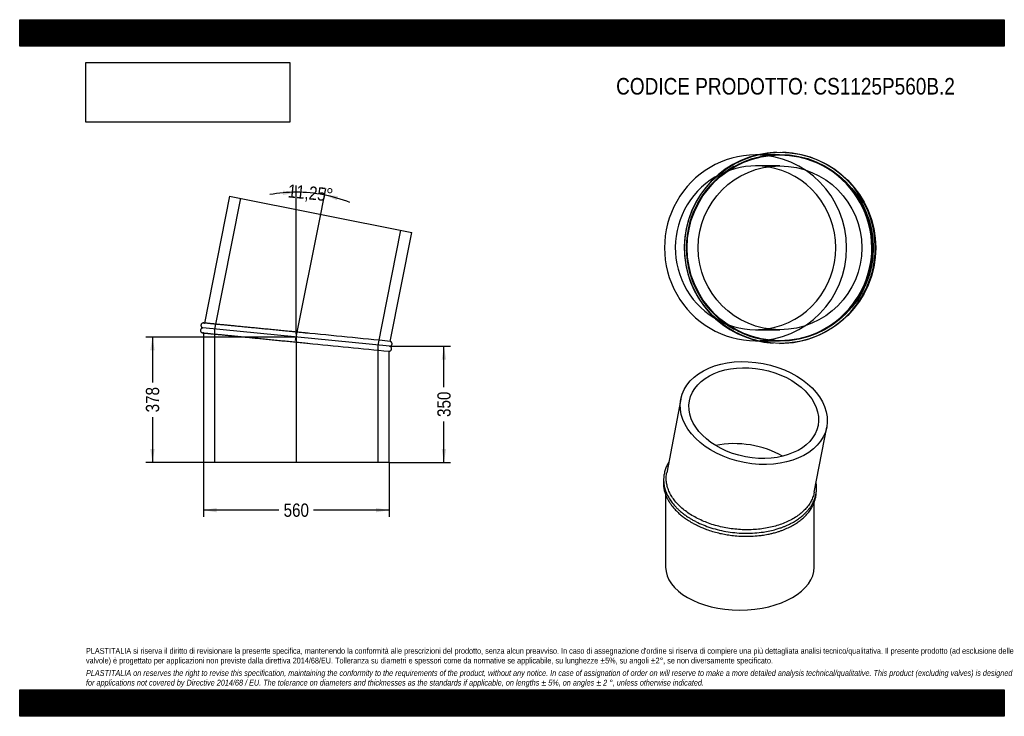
# Model space of a CAD drawing. Header units: millimetres. Extents: x 0 to 2970, y 0 to 2100.
import ezdxf
from ezdxf.enums import TextEntityAlignment as Align
from ezdxf.lldxf.tags import DXFTag

# ---------------------------------------------------------------- set-up
doc = ezdxf.new("R2010")
doc.units = ezdxf.units.MM
doc.header["$LTSCALE"] = 10
doc.layers.add('Default', color=7, linetype='Continuous')
doc.layers.add('TUBO_X_GOMITO_11', color=7, linetype='Continuous')
doc.styles.add('SEACAD_Arial_Narrow', font='ARIALN.TTF')
tags = doc.linetypes.add('CENTER2', pattern=[28.575, 19.05, -3.175, 3.175, -3.175]).pattern_tags.tags
tags[10:11] = [DXFTag(74, 4), DXFTag(75, 0), DXFTag(340, '0'), DXFTag(46, 0.0), DXFTag(50, 0.0), DXFTag(44, 0.0), DXFTag(45, 0.0)]
tags[8:9] = [DXFTag(74, 4), DXFTag(75, 0), DXFTag(340, '0'), DXFTag(46, 0.0), DXFTag(50, 0.0), DXFTag(44, 0.0), DXFTag(45, 0.0)]
tags[6:7] = [DXFTag(74, 4), DXFTag(75, 0), DXFTag(340, '0'), DXFTag(46, 0.0), DXFTag(50, 0.0), DXFTag(44, 0.0), DXFTag(45, 0.0)]
tags[4:5] = [DXFTag(74, 4), DXFTag(75, 0), DXFTag(340, '0'), DXFTag(46, 0.0), DXFTag(50, 0.0), DXFTag(44, 0.0), DXFTag(45, 0.0)]
tags = doc.linetypes.add('HIDDEN2', pattern=[4.7625, 3.175, -1.5875]).pattern_tags.tags
tags[6:7] = [DXFTag(74, 4), DXFTag(75, 0), DXFTag(340, '0'), DXFTag(46, 0.0), DXFTag(50, 0.0), DXFTag(44, 0.0), DXFTag(45, 0.0)]
tags[4:5] = [DXFTag(74, 4), DXFTag(75, 0), DXFTag(340, '0'), DXFTag(46, 0.0), DXFTag(50, 0.0), DXFTag(44, 0.0), DXFTag(45, 0.0)]
doc.dimstyles.new('Plastitalia', dxfattribs={"dimtxt": 40, "dimasz": 40, "dimexe": 20, "dimexo": 0, "dimgap": 10, "dimtad": 0, "dimdec": 0, "dimtxsty": 'SEACAD_Arial_Narrow', "dimblk1": '_SE_FILLED', "dimblk2": '_SE_FILLED', "dimsah": 1, "dimcen": 20, "dimadec": 0, "dimazin": 0, "dimtfac": 0.8, "dimtdec": 1, "dimtmove": 0, "dimatfit": 3, "dimfxl": 1, "dimtolj": 1, "dimarcsym": 0})
picture_1 = doc.add_image_def('image1.jpg', size_in_pixel=(4302, 1260))

# ---------------------------------------------------------------- blocks, each defined once
blk = doc.blocks.new('SEANNOT_GROUP')
at = {"layer": 'Default', "color": 7, "linetype": 'CENTER2'}
blk.add_line((834.3, 1153.4), (834.3, 765.6), dxfattribs=at)
blk = doc.blocks.new('SEANNOT_GROUP1')
at = {"layer": 'Default', "color": 7, "linetype": 'CENTER2'}
blk.add_line((832.2, 1133.1), (907.9, 1513.4), dxfattribs=at)
blk = doc.blocks.new('SE')
at = {"layer": 'TUBO_X_GOMITO_11', "color": 7, "linetype": 'Continuous'}
for p, q in [((633.3, 1568.1), (557.2, 1185.5)), ((633.3, 1568.1), (1182.5, 1458.9)), ((1117.2, 1130.3), (1182.5, 1458.9)), ((1115.7, 1115.5), (552.8, 1170.9)), ((1115.7, 1115.5), (552.8, 1170.9)), ((554.3, 1155.7), (554.3, 765.6)), ((1114.3, 765.6), (1114.3, 1100.6)), ((1114.3, 765.6), (554.3, 765.6))]:
    blk.add_line(p, q, dxfattribs=at)
at = {"layer": 'TUBO_X_GOMITO_11', "color": 7, "linetype": 'HIDDEN2'}
for p, q in [((665.9, 1561.7), (587.5, 1167.5)), ((1081.1, 1118.9), (1150, 1465.4)), ((557.2, 1185.5), (557.1, 1185.2)), ((587.5, 1167.5), (587.5, 765.6)), ((554.3, 1156), (554.3, 1155.7)), ((869.1, 1124.7), (872.8, 1124.3)), ((1081.1, 765.6), (1081.1, 1118.9))]:
    blk.add_line(p, q, dxfattribs=at)
for centre, start, end in [((-26007.4, -272831.4), 84.399727, 84.462763), ((27958.1, 275090), 264.288871, 264.352969)]:
    blk.add_arc(centre, 275301.3, start, end, dxfattribs=at)
at = {"layer": 'TUBO_X_GOMITO_11', "color": 7, "linetype": 'Continuous'}
for centre, start, end in [((-26007.4, -272831.4), 84.345646, 84.399727), ((27958.1, 275090), 264.352969, 264.404354)]:
    blk.add_arc(centre, 275301.3, start, end, dxfattribs=at)
for points, knots in [([(552.8, 1170.9), (552.2, 1170.9), (551.3, 1170.8), (549.7, 1170.3), (548.4, 1169.5), (547, 1168.3), (546, 1166.8), (545.3, 1164.8), (545.2, 1163.1), (545.5, 1161.3), (546.2, 1159.7), (547.3, 1158.2), (548.7, 1157.1), (550.3, 1156.2), (551.4, 1156.1), (552, 1156)], [0, 0, 0, 0, 0.067041, 0.136881, 0.206354, 0.271876, 0.378023, 0.446015, 0.543618, 0.609557, 0.684426, 0.764912, 0.846898, 0.926318, 1, 1, 1, 1]), ([(554.9, 1185.7), (554.4, 1185.8), (553.4, 1185.8), (551.8, 1185.4), (550.4, 1184.8), (548.9, 1183.7), (547.8, 1182.2), (547, 1180.3), (546.7, 1178.5), (546.9, 1176.7), (547.4, 1175.1), (548.3, 1173.6), (549.6, 1172.3), (551.2, 1171.3), (552.2, 1171.1), (552.8, 1170.9)], [0, 0, 0, 0, 0.067392, 0.137575, 0.207375, 0.27321, 0.380014, 0.44831, 0.545521, 0.611279, 0.685927, 0.766122, 0.847744, 0.926749, 1, 1, 1, 1]), ([(858.1, 1155.9), (852.4, 1156.4), (841.5, 1157.5), (822.6, 1159.4), (802.8, 1161.3), (783.1, 1163.3), (763.6, 1165.2), (744.5, 1167.1), (725.9, 1168.9), (707.8, 1170.7), (690.4, 1172.4), (673.6, 1174), (657.7, 1175.6), (642.7, 1177.1), (628.7, 1178.5), (615.7, 1179.7), (604.1, 1180.9), (595.8, 1181.7), (590.3, 1182.3), (586.8, 1182.6), (583.4, 1182.9), (579.9, 1183.3), (576.1, 1183.6), (572.3, 1184), (568.6, 1184.4), (565.2, 1184.7), (561.9, 1185), (559.1, 1185.3), (556.8, 1185.5), (555.2, 1185.7), (555, 1185.7), (554.9, 1185.7)], [0, 0, 0, 0, 0.033529, 0.076649, 0.119769, 0.162889, 0.206008, 0.249128, 0.292246, 0.335364, 0.378482, 0.421599, 0.464715, 0.50783, 0.550945, 0.594059, 0.636821, 0.677394, 0.693578, 0.709335, 0.724676, 0.741749, 0.762204, 0.786039, 0.809159, 0.834761, 0.862845, 0.893411, 0.926458, 0.961988, 1, 1, 1, 1]), ([(552, 1156), (552.1, 1155.9), (552.3, 1155.9), (553.9, 1155.8), (556.1, 1155.5), (558.8, 1155.3), (561.7, 1155), (564.7, 1154.7), (567.6, 1154.4), (570.5, 1154.1), (573.5, 1153.8), (576.6, 1153.5), (580.1, 1153.2), (585.5, 1152.7), (593.3, 1151.9), (604.4, 1150.8), (616.6, 1149.6), (629.9, 1148.3), (644.3, 1146.9), (659.6, 1145.4), (675.7, 1143.8), (692.7, 1142.1), (710.3, 1140.4), (728.6, 1138.6), (747.4, 1136.7), (766.6, 1134.8), (786.2, 1132.9), (805.9, 1130.9), (825.9, 1129), (845.7, 1127), (860.4, 1125.6), (867.5, 1124.9), (868.6, 1124.8)], [0, 0, 0, 0, 0.037288, 0.071567, 0.102838, 0.131099, 0.156353, 0.178598, 0.197833, 0.214571, 0.231169, 0.247923, 0.264831, 0.281895, 0.323464, 0.365356, 0.407249, 0.449142, 0.491037, 0.532932, 0.574828, 0.616725, 0.658622, 0.70052, 0.742418, 0.784317, 0.826216, 0.868116, 0.910014, 0.951914, 0.993814, 1, 1, 1, 1]), ([(1115.7, 1115.5), (1116.3, 1115.5), (1117.2, 1115.6), (1118.8, 1116.1), (1120.1, 1116.8), (1121.5, 1118), (1122.5, 1119.6), (1123.2, 1121.5), (1123.3, 1123.3), (1123, 1125.1), (1122.3, 1126.7), (1121.3, 1128.1), (1119.8, 1129.3), (1118.4, 1130), (1117.5, 1130.2), (1117.2, 1130.3)], [0, 0, 0, 0, 0.068999, 0.140879, 0.212381, 0.279816, 0.389064, 0.459041, 0.559495, 0.627359, 0.704415, 0.787252, 0.871633, 0.953372, 1, 1, 1, 1]), ([(1114.2, 1100.6), (1114.6, 1100.6), (1115.3, 1100.6), (1116.7, 1101), (1118.1, 1101.6), (1119.6, 1102.7), (1120.7, 1104.2), (1121.6, 1106.1), (1121.8, 1107.8), (1121.7, 1109.6), (1121.1, 1111.2), (1120.2, 1112.8), (1118.9, 1114.1), (1117.3, 1115), (1116.3, 1115.3), (1115.7, 1115.5)], [0, 0, 0, 0, 0.040138, 0.112372, 0.184212, 0.25197, 0.361896, 0.432187, 0.53224, 0.599919, 0.676749, 0.759287, 0.843295, 0.924609, 1, 1, 1, 1])]:
    blk.add_open_spline(points, degree=3, knots=knots, dxfattribs=at)
at = {"layer": 'TUBO_X_GOMITO_11', "color": 7, "linetype": 'HIDDEN2'}
for points in [[(554.9, 1185.7), (555.7, 1185.7), (556.4, 1185.5), (557.2, 1185.1)], [(554.4, 1156.1), (553.5, 1155.9), (552.7, 1155.9), (552, 1156)]]:
    blk.add_open_spline(points, degree=3, dxfattribs=at)
blk.add_open_spline([(869.7, 1154.7), (867.1, 1155), (863.6, 1155.3), (860, 1155.7), (858.7, 1155.8)], degree=3, knots=[0, 0, 0, 0, 0.01523235, 0.02369673, 0.02369673, 0.02369673, 0.02369673], dxfattribs=at)
blk = doc.blocks.new('DMBLK41')
at = {"layer": 'Default', "linetype": 'Continuous'}
for points in [[(594.3, 614.8), (594.3, 628.1), (554.3, 621.5)], [(1074.3, 614.8), (1114.3, 621.5), (1074.3, 628.1)]]:
    blk.add_hatch(color=7, dxfattribs=at).paths.add_polyline_path(points)
at = {"layer": 'Default', "color": 7, "linetype": 'Continuous'}
for p, q in [((554.3, 765.6), (554.3, 601.5)), ((1114.3, 765.6), (1114.3, 601.5)), ((782.1, 621.5), (554.3, 621.5)), ((1114.3, 621.5), (886.4, 621.5))]:
    blk.add_line(p, q, dxfattribs=at)
at = {"layer": 'Default', "color": 7, "linetype": 'Continuous', "style": 'SEACAD_Arial_Narrow'}
blk.add_text('560', height=40, dxfattribs=at).set_placement((796.1, 641.5), align=Align.TOP_LEFT)
blk = doc.blocks.new('_SE_FILLED')
at = {"color": 0}
blk.add_line((0, 0), (-1, 0), dxfattribs=at)
blk.add_solid([(0, 0), (-1, -0.1665), (-1, 0.1665), (0, 0)], dxfattribs=at)
blk = doc.blocks.new('DMBLK42')
at = {"layer": 'Default', "linetype": 'Continuous'}
for points in [[(1286.4, 1075.5), (1279.8, 1115.5), (1273.1, 1075.5)], [(1286.4, 805.6), (1273.1, 805.6), (1279.8, 765.6)]]:
    blk.add_hatch(color=7, dxfattribs=at).paths.add_polyline_path(points)
at = {"layer": 'Default', "color": 7, "linetype": 'Continuous'}
for p, q in [((1115.7, 1115.5), (1299.8, 1115.5)), ((1279.8, 992.7), (1279.8, 1115.5)), ((1279.8, 765.6), (1279.8, 888.4)), ((1114.3, 765.6), (1299.8, 765.6))]:
    blk.add_line(p, q, dxfattribs=at)
at = {"layer": 'Default', "color": 7, "linetype": 'Continuous', "style": 'SEACAD_Arial_Narrow'}
blk.add_text('350', height=40, rotation=90, dxfattribs=at).set_placement((1259.8, 902.4), align=Align.TOP_LEFT)
blk = doc.blocks.new('SE1')
at = {"layer": 'TUBO_X_GOMITO_11', "color": 7, "linetype": 'Continuous'}
for p, q in [((1994.2, 956.2), (1951.8, 734.4)), ((2396.6, 675.3), (2434.2, 872)), ((1948.5, 667.8), (1948.5, 449.6)), ((2396.5, 449.6), (2396.5, 645.2))]:
    blk.add_line(p, q, dxfattribs=at)
for major_axis in [(-220, 42.1), (-193.9, 37.1)]:
    blk.add_ellipse((2214.2, 914.1), major_axis=major_axis, ratio=0.678892, dxfattribs=at)
for centre, major_axis, ratio, start_param, end_param in [((2172.5, 696.2), (197.1, -18.7), 0.630814, 0.921889, 2.013707), ((2172.5, 696.2), (197.1, -18.7), 0.630814, 0.921889, 2.013707), ((2172.5, 449.6), (224, 0), 0.57735, 3.141593, 6.283185)]:
    blk.add_ellipse(centre, major_axis=major_axis, ratio=ratio, start_param=start_param, end_param=end_param, dxfattribs=at)
for points, knots in [([(1957.9, 766.6), (1957.2, 765.5), (1955.9, 763.2), (1953.8, 759.4), (1951.5, 754.8), (1949.2, 749.4), (1947, 743.4), (1945.2, 737), (1943.8, 730.5), (1942.9, 724.4), (1942.4, 717.9), (1942.3, 708.8), (1943.5, 696.8), (1946.9, 682.9), (1952.2, 669.3), (1959.4, 656), (1968.5, 642.9), (1977.9, 632.1), (1986.6, 623.5), (1993.2, 617.6), (1998.9, 613), (2003.8, 609.2), (2008.8, 605.5), (2015, 601.3), (2022.5, 596.5), (2031.1, 591.5), (2043.9, 584.7), (2061.7, 576.6), (2085.1, 568.1), (2110.3, 561.1), (2136.7, 555.9), (2163.5, 552.7), (2190.5, 551.5), (2217.2, 552.3), (2241.3, 555), (2262.9, 558.9), (2279.9, 563.1), (2293.2, 567.3), (2303, 570.8), (2311, 574.1), (2318.4, 577.4), (2326, 581.1), (2335.4, 586.1), (2346.2, 592.8), (2356.9, 600.7), (2366.3, 608.8), (2374, 616.6), (2380.4, 624.2), (2385.7, 631.5), (2390.1, 638.5), (2393.7, 645.3), (2396.8, 652.4), (2399.5, 660.1), (2401.5, 667.9), (2402.8, 675.3), (2403.4, 682.3), (2403.6, 689.6), (2403.2, 696.8), (2402.6, 701.8), (2402.2, 704.2), (2402.2, 704.4)], [0.0818047, 0.0818047, 0.0818047, 0.0818047, 0.085617, 0.0897763, 0.0949583, 0.1012208, 0.1078815, 0.1149262, 0.1222751, 0.1287497, 0.1343253, 0.1430384, 0.1576372, 0.1721822, 0.1868645, 0.201498, 0.2159139, 0.2314403, 0.2402014, 0.2478034, 0.253912, 0.2584426, 0.2630153, 0.2691456, 0.2764992, 0.2841455, 0.2923475, 0.3096988, 0.3276406, 0.3464342, 0.3651302, 0.3838224, 0.4025145, 0.421209, 0.439831, 0.4542073, 0.4689037, 0.4789067, 0.4860875, 0.4932093, 0.499373, 0.5056333, 0.5137439, 0.5257927, 0.538044, 0.5490119, 0.5596042, 0.5685224, 0.577691, 0.5861169, 0.5933784, 0.6010844, 0.6100125, 0.6187536, 0.6265862, 0.6336431, 0.6411075, 0.6495737, 0.6564039, 0.6570149, 0.6570149, 0.6570149, 0.6570149]), ([(1942.5, 717.8), (1942.3, 716.7), (1941.7, 711.9), (1941.3, 703.4), (1942.1, 692), (1944.2, 680.9), (1947.1, 671), (1950, 663.8), (1952.6, 658.1), (1955.4, 652.6), (1959.5, 645.6), (1964.8, 637.7), (1972.2, 628.2), (1977.6, 622.6), (1981.1, 619)], [0.8916158, 0.8916158, 0.8916158, 0.8916158, 0.8950292, 0.9070139, 0.9185387, 0.9310223, 0.9422054, 0.9498341, 0.9544639, 0.9605214, 0.96823, 0.9773805, 0.9879713, 1, 1, 1, 1]), ([(2015.8, 613.4), (2010.6, 617), (2005.7, 620.8), (1996.4, 628.5), (1992, 632.4), (1983.9, 640.6), (1980.1, 644.8), (1973.2, 653.4), (1970.1, 657.8), (1964.4, 666.7), (1962, 671.2), (1957.7, 680.3), (1955.9, 684.9), (1953.1, 694), (1952, 698.7), (1950.6, 707.9), (1950.2, 712.6), (1950.2, 721.9), (1950.5, 726.5), (1951.4, 732.2), (1951.6, 733.3), (1951.8, 734.4)], [0, 0, 0, 0, 0.015625, 0.015625, 0.03125, 0.03125, 0.046875, 0.046875, 0.0625, 0.0625, 0.078125, 0.078125, 0.09375, 0.09375, 0.109375, 0.109375, 0.125, 0.125, 0.140625, 0.140625, 0.1442963, 0.1442963, 0.1442963, 0.1442963]), ([(1981.1, 619), (1984.7, 615.4), (1990.5, 609.9), (2000.8, 601.5), (2010, 594.9), (2018.5, 589.3), (2025.6, 585), (2031.4, 581.7), (2036.4, 579.1), (2041.9, 576.3), (2048.8, 572.9), (2058.9, 568.5), (2072.6, 563), (2089.5, 557.4), (2107.6, 552.5), (2125.4, 548.7), (2144, 545.7), (2164, 543.5), (2185.5, 542.5), (2207.6, 542.7), (2226.9, 544.2), (2241.8, 546.1), (2252, 547.8), (2259.8, 549.3), (2266.2, 550.8), (2271.7, 552.1), (2277.5, 553.6), (2284.6, 555.6), (2292.9, 558.3), (2301.7, 561.4), (2313, 566), (2326, 572.1), (2339.6, 579.9), (2351.5, 587.9), (2362.3, 596.6), (2372.8, 606.8), (2382.4, 618.4), (2390.3, 630.8), (2396.4, 643.7), (2400.6, 657.1), (2402.2, 667.5), (2402.5, 673.1), (2402.6, 674.1)], [0, 0, 0, 0, 0.0120746, 0.0226873, 0.03184, 0.0401669, 0.0466499, 0.0514578, 0.0555442, 0.0594845, 0.0655624, 0.0728528, 0.0840617, 0.0979833, 0.1112038, 0.1237662, 0.1362056, 0.1504173, 0.1654938, 0.1808408, 0.1967263, 0.2063866, 0.2131009, 0.2190306, 0.2238426, 0.227607, 0.2316192, 0.2373791, 0.2442832, 0.2515784, 0.2591078, 0.2729982, 0.2863493, 0.2985671, 0.3103846, 0.323702, 0.3391844, 0.3536516, 0.3676754, 0.3830545, 0.3975433, 0.4007502, 0.4007502, 0.4007502, 0.4007502]), ([(2396.6, 675.3), (2396.4, 674.1), (2396.1, 672.9), (2395.3, 669.4), (2394.7, 667.1), (2392.5, 660.4), (2390.7, 656), (2386.5, 647.3), (2384, 643), (2378.4, 634.7), (2375.2, 630.7), (2368.3, 622.8), (2364.5, 619), (2352.3, 608.1), (2343, 601.5), (2327.4, 592.4), (2321.9, 589.6), (2310.5, 584.3), (2304.5, 581.9), (2292.3, 577.4), (2286, 575.3), (2272.9, 571.7), (2266.3, 570.1), (2252.7, 567.3), (2245.7, 566.1), (2231.7, 564.3), (2224.6, 563.5), (2210.4, 562.6), (2203.2, 562.3), (2188.7, 562.2), (2181.3, 562.4), (2166.6, 563.3), (2159.3, 563.9), (2144.7, 565.7), (2137.4, 566.8), (2123, 569.4), (2115.9, 571), (2101.8, 574.5), (2094.9, 576.5), (2081.4, 580.8), (2074.8, 583.2), (2061.8, 588.3), (2055.6, 591.1), (2037.4, 599.8), (2026.2, 606.3), (2015.8, 613.4)], [0.6442426, 0.6442426, 0.6442426, 0.6442426, 0.6484375, 0.6484375, 0.65625, 0.65625, 0.671875, 0.671875, 0.6875, 0.6875, 0.703125, 0.703125, 0.71875, 0.71875, 0.75, 0.75, 0.765625, 0.765625, 0.78125, 0.78125, 0.796875, 0.796875, 0.8125, 0.8125, 0.828125, 0.828125, 0.84375, 0.84375, 0.859375, 0.859375, 0.875, 0.875, 0.890625, 0.890625, 0.90625, 0.90625, 0.921875, 0.921875, 0.9375, 0.9375, 0.953125, 0.953125, 0.96875, 0.96875, 1, 1, 1, 1])]:
    blk.add_open_spline(points, degree=3, knots=knots, dxfattribs=at)
blk = doc.blocks.new('DMBLK43')
at = {"layer": 'Default', "linetype": 'Continuous'}
for points in [[(794.6, 1571.4), (834.3, 1579.9), (794, 1584.8)], [(959.9, 1568.4), (919.5, 1571.5), (956.7, 1555.5)]]:
    blk.add_hatch(color=7, dxfattribs=at).paths.add_polyline_path(points)
at = {"layer": 'Default', "color": 7, "linetype": 'Continuous'}
for p, q in [((834.3, 1153.4), (834.3, 1599.9)), ((907.9, 1513.4), (923.4, 1591.1))]:
    blk.add_line(p, q, dxfattribs=at)
for start, end in [(90, 100.4952), (68.2548, 90)]:
    blk.add_arc((834.3, 1143.2), 436.7, start, end, dxfattribs=at)
at = {"layer": 'Default', "color": 7, "linetype": 'Continuous', "style": 'SEACAD_Arial_Narrow'}
blk.add_text('11,25°', height=40, rotation=354.375, dxfattribs=at).set_placement((811.2, 1604.4), align=Align.TOP_LEFT)
blk = doc.blocks.new('SE2')
at = {"layer": 'TUBO_X_GOMITO_11', "color": 7, "linetype": 'Continuous'}
for p, q in [((2224.2, 1692.3), (2219.6, 1692.3)), ((2219.6, 1132.3), (2224.6, 1132.3))]:
    blk.add_line(p, q, dxfattribs=at)
at = {"layer": 'TUBO_X_GOMITO_11', "color": 7, "linetype": 'HIDDEN2'}
for p, q in [((2290.4, 1692.3), (2224.2, 1692.3)), ((2293.3, 1659.1), (2219.6, 1659.1)), ((2219.6, 1165.5), (2293.3, 1165.5)), ((2224.6, 1132.3), (2290.4, 1132.3))]:
    blk.add_line(p, q, dxfattribs=at)
at = {"layer": 'TUBO_X_GOMITO_11', "color": 7, "linetype": 'Continuous'}
for centre, radius in [((2294, 1412.3), 288.2), ((2293.3, 1412.3), 280), ((2293.3, 1412.3), 246.8)]:
    blk.add_circle(centre, radius, dxfattribs=at)
at = {"layer": 'TUBO_X_GOMITO_11', "color": 7, "linetype": 'HIDDEN2'}
blk.add_circle((2293.3, 1412.3), 281.5, dxfattribs=at)
blk.add_circle((2293.3, 1412.3), 281.5, dxfattribs=at)
at = {"layer": 'TUBO_X_GOMITO_11', "color": 7, "linetype": 'Continuous'}
blk.add_arc((2292.6, 1412.3), 288.2, 91.9124, 266.0739, dxfattribs=at)
at = {"layer": 'TUBO_X_GOMITO_11', "color": 7, "linetype": 'HIDDEN2'}
for centre, radius, start, end in [((2292.6, 1412.3), 288.2, 0, 88.0991), ((2290.4, 1412.3), 280, 0, 116.2095), ((2290.4, 1412.3), 280, 119.0638, 241.0056), ((2290.4, 1412.3), 280, 268.1818, 0), ((2292.6, 1412.3), 288.2, 269.7739, 0), ((2290.4, 1412.3), 280, 243.4323, 267.4033)]:
    blk.add_arc(centre, radius, start, end, dxfattribs=at)
at = {"layer": 'TUBO_X_GOMITO_11', "color": 7, "linetype": 'Continuous'}
for major_axis, start_param, end_param in [((0, 280), 0, 3.141593), ((0, -246.8), 0.151257, 2.990335)]:
    blk.add_ellipse((2219.6, 1412.3), major_axis=major_axis, ratio=0.980785, start_param=start_param, end_param=end_param, dxfattribs=at)
at = {"layer": 'TUBO_X_GOMITO_11', "color": 7, "linetype": 'HIDDEN2'}
for major_axis, start_param, end_param in [((0, -246.8), 2.990335, 6.283185), ((0, 280), 3.141593, 6.283185), ((0, -246.8), 0, 0.151257)]:
    blk.add_ellipse((2219.6, 1412.3), major_axis=major_axis, ratio=0.980785, start_param=start_param, end_param=end_param, dxfattribs=at)
blk = doc.blocks.new('DMBLK44')
at = {"layer": 'Default', "linetype": 'Continuous'}
for points in [[(393.9, 1103.2), (407.3, 1103.2), (400.6, 1143.2)], [(393.9, 805.6), (400.6, 765.6), (407.3, 805.6)]]:
    blk.add_hatch(color=7, dxfattribs=at).paths.add_polyline_path(points)
at = {"layer": 'Default', "color": 7, "linetype": 'Continuous'}
for p, q in [((834.3, 1143.2), (380.6, 1143.2)), ((400.6, 1143.2), (400.6, 1006.6)), ((400.6, 902.2), (400.6, 765.6)), ((834.3, 765.6), (380.6, 765.6))]:
    blk.add_line(p, q, dxfattribs=at)
at = {"layer": 'Default', "color": 7, "linetype": 'Continuous', "style": 'SEACAD_Arial_Narrow'}
blk.add_text('378', height=40, rotation=90, dxfattribs=at).set_placement((380.6, 916.2), align=Align.TOP_LEFT)

msp = doc.modelspace()

# ---------------------------------------------------------------- hatches: boundary and pattern name
at = {"layer": 'Default', "linetype": 'Continuous'}
h = msp.add_hatch(dxfattribs=at)
h.set_pattern_fill('LINE', scale=0.629921, angle=45, style=0)
h.paths.add_polyline_path([(2970, 2020), (2970, 2100), (0, 2100), (0, 2020)])
for points in [[(2970, 2020), (2970, 2100), (0, 2100), (0, 2020)], [(2970, 0), (2970, 80), (0, 80), (0, 0)]]:
    msp.add_hatch(color=7, dxfattribs=at).paths.add_polyline_path(points)
h = msp.add_hatch(dxfattribs=at)
h.set_pattern_fill('LINE', scale=0.629921, angle=45, style=0)
h.paths.add_polyline_path([(2970, 0), (2970, 80), (0, 80), (0, 0)])

# ---------------------------------------------------------------- linework, layer by layer
at = {"layer": 'Default', "color": 7, "linetype": 'Continuous'}
for p, q in [((0, 2100), (2970, 2100)), ((0, 2020), (0, 2100)), ((2970, 2100), (2970, 2020)), ((2970, 2020), (0, 2020)), ((0, 80), (2970, 80)), ((0, 0), (0, 80)), ((2970, 80), (2970, 0)), ((2970, 0), (0, 0))]:
    msp.add_line(p, q, dxfattribs=at)

# ---------------------------------------------------------------- block references
at = {"layer": 'Default'}
for name in ['SE2', 'SE', 'SEANNOT_GROUP1', 'SEANNOT_GROUP', 'SE1']:
    msp.add_blockref(name, (0, 0), dxfattribs=at)

# ---------------------------------------------------------------- texts
at = {"layer": 'Default', "attachment_point": 1}
for s, insert, char_height, width in [('{\\fArial Narrow|b0||i0||c0|p34;\\C7;\\H50.;\\W1.;CODICE PRODOTTO: CS1125P560B.2}', (1799.1, 1924.4), 50, 1024.921), ("{\\fArial Narrow|b0||i0||c0|p34;\\C7;\\H17.5;\\W1.;PLASTITALIA si riserva il diritto di revisionare la presente specifica, mantenendo la conformità alle prescrizioni del prodotto, senza alcun preavviso. In caso di assegnazione d'ordine si riserva di compiere una più dettagliata analisi tecnico/qualitativa. Il presente prodotto (ad esclusione delle \\P}{\\fArial Narrow|b0||i0||c0|p34;\\C7;\\H17.5;\\W1.;valvole) è progettato per applicazioni non previste dalla direttiva 2014/68/EU. Tolleranza su diametri e spessori come da normative se applicabile, su lunghezze ±5%, su angoli ±2°, se non diversamente specificato.\\P}{\\fArial Narrow|b0||i0||c0|p34;\\C7;\\H5.;\\W1.;   \\P}{\\fArial Narrow|b0||i1||c0|p34;\\C7;\\H17.5;\\W1.;PLASTITALIA on reserves the right to revise this specification, maintaining the conformity to the requirements of the product, without any notice. In case of assignation of order on will reserve to make a more detailed analysis technical/qualitative. This product (excluding valves) is designed \\P}{\\fArial Narrow|b0||i1||c0|p34;\\C7;\\H17.5;\\W1.;for applications not covered by Directive 2014/68 / EU. The tolerance on diameters and thicknesses as the standards if applicable, on lengths ± 5%, on angles ± 2 °, unless otherwise indicated.\\P}", (200, 206), 17.5, 2570)]:
    msp.add_mtext(s, dxfattribs=dict(at, insert=insert, char_height=char_height, width=width))

# ---------------------------------------------------------------- dimensions: what is measured, and where the dimension line sits
at = {"layer": 'Default', "color": 7, "linetype": 'Continuous'}
dim = msp.add_angular_dim_2l(base=(877.0634, 1577.8203), line1=((834.2556, 1143.1851), (834.2556, 1153.3938)), line2=((834.2556, 1143.1851), (907.8989, 1513.415)), text='\\A1;<>', dimstyle='Plastitalia', override={"dimadec": 2}, dxfattribs=at)
dim.commit()
dim.dimension.update_dxf_attribs({"geometry": 'DMBLK43', "text_midpoint": (877.0634, 1577.8203), "dimtype": 162})
for base, p1, p2, angle, picture, middle in [((400.6, 1143.2), (834.3, 1143.2), (834.3, 765.6), 270, 'DMBLK44', (400.6, 954.4)), ((1279.8, 765.6), (1114.3, 765.6), (1115.7, 1115.5), 89.7604, 'DMBLK42', (1279.8, 940.5))]:
    dim = msp.add_linear_dim(base=base, p1=p1, p2=p2, angle=angle, text='\\A1;<>', dimstyle='Plastitalia', dxfattribs=at)
    dim.commit()
    dim.dimension.update_dxf_attribs({"geometry": picture, "text_midpoint": middle, "dimtype": 161})
dim = msp.add_linear_dim(base=(554.3, 621.5), p1=(1114.3, 765.6), p2=(554.3, 765.6), text='\\A1;<>', dimstyle='Plastitalia', dxfattribs=at)
dim.commit()
dim.dimension.update_dxf_attribs({"geometry": 'DMBLK41', "text_midpoint": (834.3, 621.5), "dimtype": 160})

# ---------------------------------------------------------------- pictures from other files: only their frames are drawn
image = msp.add_image(picture_1, insert=(200, 1791), size_in_units=(614.6, 180))
image.dxf.flags = 7

doc.saveas('drawing.dxf')
